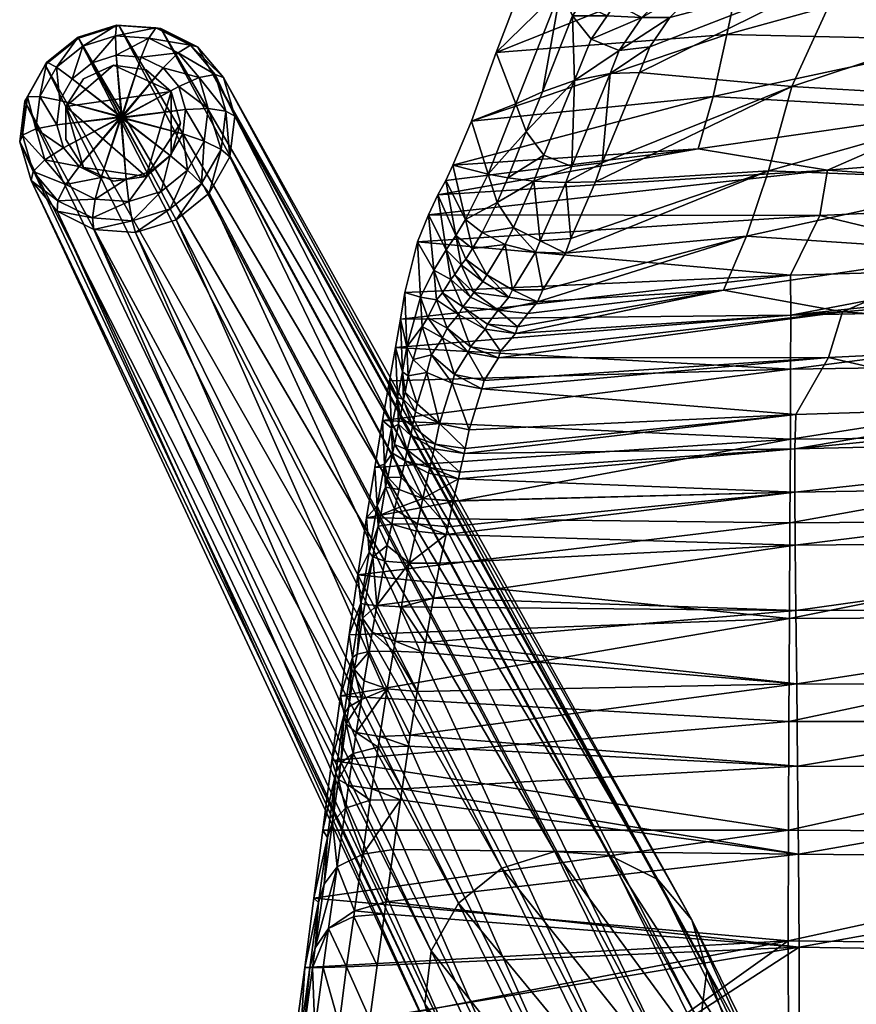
# Model space of a CAD drawing. Header units: millimetres. Extents: x -240 to 240, y -264 to 273.
# Tile 8 of 13: x -240 to -140, y 91 to 209. Entities that reach past the tile are written whole.
import ezdxf

# ---------------------------------------------------------------- set-up
doc = ezdxf.new("R2010")
doc.units = ezdxf.units.MM
for name, color, linetype, true_color in [('377PJ wooden leg', 7, 'Continuous', 0xe4d699), ('377VED_seat_fully_upholstered', 7, 'Continuous', 0x8a086e), ('felf glide', 7, 'Continuous', 0x000000)]:
    doc.layers.add(name, color=color, linetype=linetype, true_color=true_color)

msp = doc.modelspace()

# ---------------------------------------------------------------- meshes
at = {"layer": '377PJ wooden leg'}
mesh = msp.add_polyface(dxfattribs=at)
corners = [(-225.71, 204.28, 4.52), (-228.7, 204.5, 5.05), (-228.08, 196.89, 2.67), (-224.81, 206.53, 5.75), (-228.81, 206.81, 6.46), (-228.11, 197.26, 2.79), (-228.04, 197.26, 2.78), (-230.5, 189.9, 0.82), (-227.97, 197.22, 2.76), (-233.13, 191.21, 1.64), (-227.93, 197.17, 2.73), (-234.99, 193.42, 2.61), (-235.8, 196.18, 3.59), (-227.9, 197.1, 2.71), (-238.3, 195.69, 4.51), (-235.44, 199.09, 4.43), (-227.91, 197.02, 2.69), (-237.82, 199.57, 5.63), (-239.33, 199.54, 7.7), (-239.9, 194.96, 6.38), (-239.64, 199.01, 10.19), (-240.24, 194.16, 8.79), (-233.97, 201.69, 5), (-227.95, 196.96, 2.67), (-235.85, 203.05, 6.4), (-237, 203.65, 8.61), (-237.18, 203.35, 11.15), (-231.6, 203.59, 5.22), (-228.01, 196.91, 2.67), (-232.68, 205.59, 6.69), (-233.27, 206.65, 8.95), (-233.22, 206.53, 11.51), (-228.69, 208.09, 8.68), (-228.38, 208.05, 11.23)]
mesh.append_faces([[corners[k] for k in face] for face in [(0, 1, 2), (3, 4, 1), (5, 6, 7), (6, 8, 9), (8, 10, 11), (12, 11, 10), (10, 13, 12), (11, 12, 14), (15, 12, 13), (13, 16, 15), (17, 14, 12), (12, 15, 17), (18, 19, 14), (14, 17, 18), (20, 21, 19), (19, 18, 20), (22, 15, 16), (16, 23, 22), (24, 17, 15), (15, 22, 24), (25, 18, 17), (17, 24, 25), (26, 20, 18), (18, 25, 26), (27, 22, 23), (23, 28, 27), (29, 24, 22), (22, 27, 29), (30, 25, 24), (24, 29, 30), (31, 26, 25), (25, 30, 31), (1, 27, 28), (28, 2, 1), (4, 29, 27), (27, 1, 4), (32, 30, 29), (29, 4, 32), (33, 31, 30), (30, 32, 33)]], dxfattribs={"vtx2": -1})
mesh = msp.add_polyface(dxfattribs=at)
corners = [(-169.75, 108.87, 334.15), (-176.3, 109.35, 335.31), (-228.38, 208.05, 11.23), (-223.39, 207.69, 10.34), (-164, 106, 332.36), (-219.01, 205.5, 8.98), (-159.93, 101.18, 330.24), (-215.9, 201.82, 7.36), (-158.15, 95.12, 328.09), (-214.54, 197.2, 5.72), (-158.94, 88.76, 326.25), (-215.14, 192.35, 4.32), (-162.17, 83.07, 325), (-217.61, 188.01, 3.36), (-167.35, 78.91, 324.52), (-221.56, 184.83, 3), (-226.82, 184.71, 1.17), (-222.25, 186.15, 0.9), (-223.34, 188.22, -0.13), (-226.4, 183.31, 3.28), (-173.7, 76.91, 324.9), (-231.54, 185.05, 2.01), (-227.22, 187, 0.1), (-231.4, 183.67, 4.17), (-180.25, 77.38, 326.06), (-235.78, 185.86, 5.53), (-235.68, 187.11, 3.3), (-185.99, 80.25, 327.84), (-190.07, 85.08, 329.97), (-238.89, 189.54, 7.15), (-191.84, 91.14, 332.12), (-240.24, 194.16, 8.79), (-191.06, 97.49, 333.96), (-239.64, 199.01, 10.19), (-187.83, 103.19, 335.21), (-237.18, 203.35, 11.15), (-182.64, 107.35, 335.69), (-233.22, 206.53, 11.51)]
mesh.append_faces([[corners[k] for k in face] for face in [(0, 1, 2), (2, 3, 0), (4, 0, 3), (3, 5, 4), (6, 4, 5), (5, 7, 6), (8, 6, 7), (7, 9, 8), (10, 8, 9), (9, 11, 10), (12, 10, 11), (11, 13, 12), (14, 12, 13), (13, 15, 14), (16, 17, 18), (19, 15, 17), (17, 16, 19), (20, 14, 15), (15, 19, 20), (21, 16, 22), (23, 19, 16), (16, 21, 23), (24, 20, 19), (19, 23, 24), (25, 23, 21), (21, 26, 25), (27, 24, 23), (23, 25, 27), (28, 27, 25), (25, 29, 28), (30, 28, 29), (29, 31, 30), (32, 30, 31), (31, 33, 32), (34, 32, 33), (33, 35, 34), (36, 34, 35), (35, 37, 36), (1, 36, 37), (37, 2, 1)]], dxfattribs={"vtx2": -1})
mesh = msp.add_polyface(dxfattribs=at)
corners = [(-228.08, 196.89, 2.67), (-228.16, 196.89, 2.68), (-225.71, 204.28, 4.52), (-228.7, 204.5, 5.05), (-224.81, 206.53, 5.75), (-223.97, 207.75, 7.84), (-228.69, 208.09, 8.68), (-228.81, 206.81, 6.46), (-223.39, 207.69, 10.34), (-228.38, 208.05, 11.23), (-223.09, 202.97, 3.7), (-228.23, 196.93, 2.7), (-221.3, 204.77, 4.66), (-219.83, 205.68, 6.56), (-219.01, 205.5, 8.98), (-221.23, 200.77, 2.73), (-228.27, 196.98, 2.73), (-218.81, 201.82, 3.36), (-216.89, 202.2, 5.02), (-215.9, 201.82, 7.36), (-220.42, 198, 1.75), (-228.29, 197.05, 2.75), (-217.72, 198.12, 2.05), (-215.61, 197.83, 3.48), (-214.54, 197.2, 5.72), (-220.77, 195.1, 0.91), (-228.28, 197.13, 2.78), (-218.2, 194.24, 0.93), (-216.18, 193.25, 2.15), (-215.14, 192.35, 4.32), (-222.25, 192.5, 0.34), (-228.25, 197.19, 2.79), (-228.19, 197.24, 2.8), (-224.62, 190.6, 0.12)]
mesh.append_faces([[corners[k] for k in face] for face in [(0, 1, 2), (3, 2, 4), (5, 6, 7), (7, 4, 5), (8, 9, 6), (6, 5, 8), (10, 2, 1), (1, 11, 10), (12, 4, 2), (2, 10, 12), (13, 5, 4), (4, 12, 13), (14, 8, 5), (5, 13, 14), (15, 10, 11), (11, 16, 15), (17, 12, 10), (10, 15, 17), (18, 13, 12), (12, 17, 18), (19, 14, 13), (13, 18, 19), (20, 15, 16), (16, 21, 20), (22, 17, 15), (15, 20, 22), (23, 18, 17), (17, 22, 23), (24, 19, 18), (18, 23, 24), (25, 20, 21), (21, 26, 25), (27, 22, 20), (20, 25, 27), (28, 23, 22), (22, 27, 28), (29, 24, 23), (30, 25, 26), (26, 31, 30), (31, 32, 33)]], dxfattribs={"vtx2": -1})
mesh = msp.add_polyface(dxfattribs=at)
corners = [(-215.61, 197.83, 3.48), (-216.18, 193.25, 2.15), (-215.14, 192.35, 4.32), (-220.18, 190.76, 0.16), (-218.2, 194.24, 0.93), (-220.77, 195.1, 0.91), (-222.25, 192.5, 0.34), (-218.51, 189.15, 1.25), (-217.61, 188.01, 3.36), (-224.62, 190.6, 0.12), (-228.25, 197.19, 2.79), (-223.34, 188.22, -0.13), (-222.25, 186.15, 0.9), (-221.56, 184.83, 3), (-227.52, 189.69, 0.29), (-228.19, 197.24, 2.8), (-228.11, 197.26, 2.79), (-227.22, 187, 0.1), (-226.82, 184.71, 1.17), (-230.5, 189.9, 0.82), (-231.22, 187.29, 0.81), (-231.54, 185.05, 2.01), (-233.13, 191.21, 1.64), (-228.04, 197.26, 2.78), (-234.73, 189.04, 1.9), (-235.68, 187.11, 3.3), (-234.99, 193.42, 2.61), (-227.97, 197.22, 2.76), (-237.22, 191.99, 3.2), (-238.62, 190.6, 4.83), (-238.89, 189.54, 7.15), (-235.78, 185.86, 5.53), (-238.3, 195.69, 4.51), (-239.9, 194.96, 6.38), (-240.24, 194.16, 8.79)]
mesh.append_faces([[corners[k] for k in face] for face in [(0, 1, 2), (3, 4, 5), (5, 6, 3), (7, 1, 4), (4, 3, 7), (8, 2, 1), (1, 7, 8), (9, 6, 10), (11, 3, 6), (6, 9, 11), (12, 7, 3), (3, 11, 12), (13, 8, 7), (7, 12, 13), (14, 9, 15), (15, 16, 14), (17, 11, 9), (9, 14, 17), (11, 17, 18), (19, 14, 16), (20, 17, 14), (14, 19, 20), (17, 20, 21), (22, 19, 23), (24, 20, 19), (19, 22, 24), (25, 21, 20), (20, 24, 25), (26, 22, 27), (28, 24, 22), (22, 26, 28), (29, 25, 24), (24, 28, 29), (30, 31, 25), (25, 29, 30), (32, 28, 26), (33, 29, 28), (28, 32, 33), (34, 30, 29), (29, 33, 34)]], dxfattribs={"vtx2": -1})
mesh = msp.add_polyface(dxfattribs=at)
corners = [(-157.18, 83.29, 413.85), (-163.75, 83.76, 415.02), (-176.3, 109.35, 335.31), (-169.75, 108.87, 334.15), (-161.55, 65.7, 415.59), (-161.55, 65.7, 415.59), (-162.37, 75.43, 418.34), (-167.35, 78.91, 324.52), (-173.7, 76.91, 324.9), (-161.15, 51.22, 404.57), (-180.25, 77.38, 326.06), (-167.71, 51.69, 405.74), (-185.99, 80.25, 327.84), (-173.48, 54.57, 407.53), (-190.07, 85.08, 329.97), (-177.57, 59.41, 409.66), (-179.35, 65.49, 411.81), (-191.84, 91.14, 332.12), (-178.56, 71.87, 413.66), (-191.06, 97.49, 333.96), (-177.26, 70.65, 416.72), (-175.32, 77.58, 414.92), (-187.83, 103.19, 335.21), (-174.18, 76.08, 417.92), (-172.12, 74.15, 418.91), (-174.75, 69.51, 417.89), (-169.21, 71.77, 418.28), (-171.13, 68.4, 417.53), (-161.55, 65.7, 415.59), (-170.12, 81.76, 415.4), (-182.64, 107.35, 335.69), (-169.24, 80.05, 418.37), (-167.9, 77.54, 419.3), (-166.14, 74.24, 418.56), (-161.55, 65.7, 415.59), (-163.18, 81.96, 418.01), (-162.73, 79.16, 418.99)]
mesh.append_faces([[corners[k] for k in face] for face in [(0, 1, 2), (2, 3, 0), (4, 5, 6), (7, 8, 9), (8, 10, 11), (10, 12, 13), (12, 14, 15), (16, 15, 14), (14, 17, 16), (18, 16, 17), (17, 19, 18), (16, 18, 20), (21, 18, 19), (19, 22, 21), (23, 20, 18), (18, 21, 23), (24, 25, 20), (20, 23, 24), (26, 27, 25), (25, 24, 26), (27, 26, 28), (29, 21, 22), (22, 30, 29), (31, 23, 21), (21, 29, 31), (32, 24, 23), (23, 31, 32), (33, 26, 24), (24, 32, 33), (26, 33, 34), (1, 29, 30), (30, 2, 1), (35, 31, 29), (29, 1, 35), (36, 32, 31), (31, 35, 36), (6, 33, 32), (32, 36, 6), (5, 34, 33), (33, 6, 5)]], dxfattribs={"vtx2": -1})
mesh = msp.add_polyface(dxfattribs=at)
corners = [(-156.94, 81.51, 416.9), (-163.18, 81.96, 418.01), (-163.75, 83.76, 415.02), (-157.18, 83.29, 413.85), (-157.4, 78.78, 418.04), (-162.73, 79.16, 418.99), (-158.48, 75.15, 417.64), (-162.37, 75.43, 418.34), (-161.55, 65.7, 415.59), (-151.42, 80.41, 412.06), (-169.75, 108.87, 334.15), (-164, 106, 332.36), (-151.45, 78.77, 415.2), (-152.72, 76.44, 416.59), (-155.07, 73.45, 416.59), (-161.55, 65.7, 415.59), (-147.33, 75.56, 409.93), (-159.93, 101.18, 330.24), (-147.57, 74.16, 413.17), (-149.41, 72.51, 414.86), (-152.66, 70.58, 415.33), (-161.55, 65.7, 415.59), (-145.55, 69.49, 407.78), (-158.15, 95.12, 328.09), (-145.87, 68.39, 411.13), (-147.96, 67.58, 413.11), (-151.6, 66.99, 414.05), (-146.34, 63.11, 405.93), (-158.94, 88.76, 326.25), (-149.58, 57.4, 404.67), (-162.17, 83.07, 325), (-167.35, 78.91, 324.52), (-154.78, 53.22, 404.2)]
mesh.append_faces([[corners[k] for k in face] for face in [(0, 1, 2), (2, 3, 0), (4, 5, 1), (1, 0, 4), (6, 7, 5), (5, 4, 6), (7, 6, 8), (9, 3, 10), (10, 11, 9), (12, 0, 3), (3, 9, 12), (13, 4, 0), (0, 12, 13), (14, 6, 4), (4, 13, 14), (15, 8, 6), (6, 14, 15), (16, 9, 11), (11, 17, 16), (18, 12, 9), (9, 16, 18), (19, 13, 12), (12, 18, 19), (20, 14, 13), (13, 19, 20), (21, 15, 14), (14, 20, 21), (22, 16, 17), (17, 23, 22), (24, 18, 16), (16, 22, 24), (25, 19, 18), (18, 24, 25), (26, 20, 19), (19, 25, 26), (27, 22, 23), (23, 28, 27), (29, 27, 28), (28, 30, 29), (30, 31, 32)]], dxfattribs={"vtx2": -1})
at = {"layer": '377VED_seat_fully_upholstered', "color": 224, "true_color": 0x8a086e}
mesh = msp.add_polyface(dxfattribs=at)
corners = [(-163.86, 215.85, 756.81), (-165.97, 218.78, 756.47), (-171.3, 213.47, 747.43), (-169.11, 210.62, 747.91), (-160.93, 213.95, 755.79), (-165.91, 208.99, 747.35), (-162.55, 209, 745.91), (-168.6, 205.04, 737.82), (-164.96, 205.48, 737.4), (-170.05, 209.22, 744.5), (-171.98, 206.4, 737.68), (-173.18, 210.67, 740.61), (-173.94, 201.46, 720.64), (-174.2, 209.19, 737.02), (-177.78, 200.12, 705.51), (-169.69, 202.31, 728.82), (-166.18, 202.44, 727.84), (-179.73, 195.4, 689.24), (-174.29, 191.18, 690.46), (-170.64, 191.65, 690.68), (-175.57, 212.39, 736.18), (-180.98, 198.69, 688.56), (-172.73, 216.61, 746.48), (-170.16, 227.72, 753.6), (-175.39, 222.5, 744.71), (-178.13, 218.37, 734.6), (-162.85, 233.42, 760.41), (-183.31, 204.84, 687.26), (-186.24, 196.61, 645.88), (-153.66, 216.63, 687.08), (-155.74, 206.96, 645.73), (-157.38, 199.55, 604.2), (-148.08, 229.9, 728.2)]
mesh.append_faces([[corners[k] for k in face] for face in [(3, 9, 5), (5, 10, 7), (5, 9, 10), (7, 10, 12), (7, 12, 15), (7, 15, 8), (8, 15, 16), (20, 13, 11), (25, 27, 20), (20, 27, 21), (27, 28, 21), (29, 30, 27), (30, 31, 28), (24, 32, 25), (25, 29, 27), (27, 30, 28), (23, 32, 24)]], dxfattribs={"color": 224})
mesh.append_faces([[corners[k] for k in face] for face in [(1, 22, 2)]], dxfattribs={"vtx0": -1, "color": 224})
mesh.append_faces([[corners[k] for k in face] for face in [(1, 24, 22)]], dxfattribs={"vtx0": -1, "vtx2": -1, "color": 224})
mesh.append_faces([[corners[k] for k in face] for face in [(0, 1, 2), (2, 3, 0), (4, 0, 3), (3, 5, 4), (6, 5, 7), (7, 8, 6), (3, 2, 11), (11, 9, 3), (12, 10, 13), (13, 14, 12), (12, 14, 17), (18, 15, 12), (19, 16, 15), (14, 13, 20), (20, 21, 14), (2, 22, 20), (20, 11, 2), (9, 11, 13), (13, 10, 9), (1, 23, 24), (22, 24, 25), (25, 20, 22), (26, 23, 1)]], dxfattribs={"vtx2": -1, "color": 224})
mesh = msp.add_polyface(dxfattribs=at)
corners = [(-157.97, 213.58, 753.68), (-160.93, 213.95, 755.79), (-165.91, 208.99, 747.35), (-162.55, 209, 745.91), (-151.76, 218.44, 759.49), (-141.7, 214.52, 732.88), (-164.96, 205.48, 737.4), (-120.84, 199.15, 649.82), (-150.76, 190.7, 648.87), (-122.78, 189.62, 607.79), (-118.89, 210.36, 691.78), (-147.97, 200.77, 690.97), (-166.18, 202.44, 727.84), (-92.09, 194.87, 608.58), (-94.21, 184.61, 566.65), (-90.75, 205.74, 650.55), (-153.4, 182.87, 606.76), (-125.27, 181, 565.83), (-170.64, 191.65, 690.68), (-111.14, 225.24, 733.5), (-89.46, 217.87, 692.4), (-171.43, 189.36, 681.37), (-175.04, 180.85, 639.22), (-96.4, 187.52, 504.79), (-88.96, 179.7, 474.46), (-118.56, 179.07, 474.7), (-95.72, 194.58, 533.84), (-143.72, 190.78, 533.8), (-144.64, 185.33, 504.77), (-148.16, 178.21, 474.84), (-192.72, 182.19, 504.46), (-153.66, 216.63, 687.08), (-124.83, 215.53, 645.95), (-155.74, 206.96, 645.73), (-157.38, 199.55, 604.2), (-127.51, 197.85, 562.64), (-159.18, 193.32, 562.6), (-94.47, 211.51, 604.51), (-125.95, 206.28, 604.37), (-93.75, 222.2, 646.13), (-95.87, 201.36, 562.65), (-191.41, 185.42, 533.53)]
mesh.append_faces([[corners[k] for k in face] for face in [(4, 0, 5), (0, 3, 5), (3, 6, 5), (7, 8, 9), (10, 11, 7), (13, 9, 14), (10, 7, 15), (15, 7, 13), (9, 16, 17), (11, 8, 7), (8, 16, 9), (12, 18, 11), (19, 5, 10), (20, 10, 15), (9, 17, 14), (7, 9, 13), (5, 11, 10), (23, 24, 25), (26, 23, 27), (28, 29, 30), (23, 25, 28), (31, 32, 33), (34, 35, 36), (32, 37, 38), (32, 38, 33), (38, 35, 34), (39, 37, 32), (38, 40, 35), (27, 28, 41), (33, 38, 34), (35, 27, 36), (37, 40, 38), (35, 26, 27), (27, 23, 28), (40, 26, 35)]], dxfattribs={"color": 224})
mesh.append_faces([[corners[k] for k in face] for face in [(0, 1, 2), (2, 3, 0), (5, 6, 12), (12, 11, 5), (21, 8, 11), (22, 16, 8), (1, 0, 4)]], dxfattribs={"vtx2": -1, "color": 224})
mesh = msp.add_polyface(dxfattribs=at)
corners = [(-177.62, 192.55, 689.93), (-179.73, 195.4, 689.24), (-181.9, 189.84, 661.64), (-178.81, 189.46, 674.88), (-174.29, 191.18, 690.46), (-174.98, 189.28, 682.1), (-170.64, 191.65, 690.68), (-171.43, 189.36, 681.37), (-181.25, 183.9, 647.85), (-183.19, 186.9, 647.34), (-184.99, 183.33, 619.62), (-173.94, 201.46, 720.64), (-169.69, 202.31, 728.82), (-174.4, 182.59, 648.45), (-150.76, 190.7, 648.87), (-184.25, 190.28, 646.84), (-186.97, 184.88, 604.94), (-186.15, 181.42, 605.32), (-188.15, 182.94, 584.34), (-180.98, 198.69, 688.56), (-147.97, 200.77, 690.97), (-175.04, 180.85, 639.22), (-177.78, 200.12, 705.51), (-178.04, 182.32, 648.26), (-188.5, 191.37, 604.22), (-189.33, 189.51, 583.84), (-190.3, 187.83, 562.21), (-191.41, 185.42, 533.53), (-189.29, 181.23, 562.94), (-186.24, 196.61, 645.88), (-144.64, 185.33, 504.77), (-192.72, 182.19, 504.46), (-159.18, 193.32, 562.6), (-157.38, 199.55, 604.2), (-143.72, 190.78, 533.8)]
mesh.append_faces([[corners[k] for k in face] for face in [(4, 0, 3), (4, 3, 5), (6, 4, 5), (6, 5, 7), (7, 13, 14), (15, 9, 2), (16, 17, 10), (22, 19, 1), (24, 25, 16), (25, 18, 16), (26, 27, 28), (29, 24, 15), (24, 16, 15), (26, 28, 18), (25, 26, 18), (19, 29, 15), (27, 30, 31), (25, 32, 26), (29, 33, 24), (33, 32, 24), (24, 32, 25), (32, 34, 26), (26, 34, 27)]], dxfattribs={"color": 224})
mesh.append_faces([[corners[k] for k in face] for face in [(0, 1, 2), (2, 3, 0), (8, 9, 10), (1, 0, 11), (11, 0, 4), (12, 4, 6), (9, 15, 16), (16, 10, 9), (17, 16, 18), (1, 19, 15), (15, 2, 1), (20, 6, 7), (14, 13, 21), (13, 7, 5), (5, 23, 13), (23, 5, 3), (3, 8, 23), (3, 2, 9), (9, 8, 3)]], dxfattribs={"vtx2": -1, "color": 224})
mesh = msp.add_polyface(dxfattribs=at)
corners = [(-191.02, 168.69, 506.88), (-192.15, 172.08, 506.26), (-193.23, 168.14, 486.42), (-189.16, 171.89, 535.23), (-190.43, 175.25, 534.78), (-191.48, 173.14, 515.76), (-189.72, 170.73, 525.16), (-186.64, 168.97, 530.97), (-186.36, 169.65, 535.61), (-184.43, 178.27, 605.72), (-186.15, 181.42, 605.32), (-186.93, 180.13, 591.7), (-185.99, 176.14, 584.61), (-187.51, 179.43, 584.61), (-188.27, 178.3, 570.45), (-186.37, 175.57, 577.53), (-187.29, 174.43, 563.72), (-188.74, 177.71, 563.32), (-189.73, 176.09, 544.42), (-187.81, 173.52, 553.72), (-184.61, 171.75, 559.45), (-184.91, 177.44, 597.68), (-192.35, 175.59, 505.63), (-193.98, 169.65, 475.66), (-188.15, 182.94, 584.34), (-189.29, 181.23, 562.94), (-190.77, 178.8, 534.35), (-194.51, 166.68, 466.98), (-194.74, 172.95, 464.61), (-195.33, 169.57, 456.97), (-194.24, 176.14, 473.93), (-191.41, 185.42, 533.53), (-192.72, 182.19, 504.46)]
mesh.append_faces([[corners[k] for k in face] for face in [(3, 6, 7), (8, 3, 7), (16, 19, 20), (22, 1, 5), (25, 17, 14), (26, 4, 18), (24, 13, 11), (31, 32, 26), (32, 22, 26), (31, 26, 25), (32, 30, 22), (30, 23, 22)]], dxfattribs={"color": 224})
mesh.append_faces([[corners[k] for k in face] for face in [(0, 1, 2), (3, 4, 5), (5, 6, 3), (9, 10, 11), (12, 13, 14), (14, 15, 12), (16, 17, 18), (18, 19, 16), (21, 11, 13), (13, 12, 21), (19, 18, 4), (4, 3, 19), (8, 20, 19), (19, 3, 8), (1, 22, 23), (23, 2, 1), (24, 11, 10), (17, 25, 26), (26, 18, 17), (4, 26, 22), (22, 5, 4), (13, 24, 25), (25, 14, 13), (6, 5, 1), (1, 0, 6), (15, 14, 17), (17, 16, 15), (27, 28, 29), (23, 30, 28), (28, 27, 23)]], dxfattribs={"vtx2": -1, "color": 224})
mesh = msp.add_polyface(dxfattribs=at)
corners = [(-147.64, 152.29, 458.27), (-147.59, 145.96, 450.09), (-88.65, 153.25, 457.22), (-141.92, 173.82, 536.79), (-143.62, 168.39, 508.12), (-95.77, 170.74, 508.9), (-88.51, 129.33, 434.95), (-88.58, 138.41, 440.82), (-147.4, 129.38, 437.72), (-88.63, 146.43, 448.25), (-147.52, 138.16, 443.11), (-94.21, 184.61, 566.65), (-125.27, 181, 565.83), (-94.63, 177.79, 537.84), (-88.6, 163.25, 479.82), (-147.63, 157.46, 468.11), (-88.65, 158.8, 467.65), (-118.05, 162.48, 479.59), (-185.01, 164.63, 503.23), (-147.5, 161.58, 479.58), (-153.4, 182.87, 606.76), (-156.13, 176.41, 564.8), (-191.75, 134.32, 443.33), (-187.14, 156.89, 470.33), (-189.29, 147.23, 453.84), (-187.83, 153.89, 463.83), (-190.8, 139.64, 446.97), (-181, 171.26, 560.09), (-178.37, 175.03, 597.1), (-183.05, 168.33, 531.63), (-89.05, 137.46, 419.62), (-148.33, 124.9, 417.28), (-148.28, 137.18, 422.23), (-148.13, 166.97, 449.09), (-88.96, 167.84, 447.87), (-148.16, 158.6, 438.19), (-144.64, 185.33, 504.77), (-118.56, 179.07, 474.7), (-148.16, 178.21, 474.84), (-89.02, 149.02, 427.09), (-148.21, 148.61, 429.27), (-148.11, 173.42, 461.43), (-88.95, 174.66, 460.73), (-88.96, 179.7, 474.46), (-88.99, 159.25, 436.56)]
mesh.append_faces([[corners[k] for k in face] for face in [(0, 1, 2), (3, 4, 5), (6, 7, 8), (7, 9, 10), (11, 12, 13), (14, 15, 16), (15, 0, 16), (14, 17, 15), (7, 10, 8), (9, 1, 10), (16, 0, 2), (20, 21, 12), (12, 3, 13), (2, 1, 9), (12, 21, 3), (4, 19, 17), (5, 4, 17), (5, 17, 14), (13, 3, 5), (17, 19, 15), (30, 31, 32), (33, 34, 35), (36, 37, 38), (39, 32, 40), (41, 42, 33), (43, 42, 41), (34, 44, 35), (39, 30, 32), (37, 43, 41), (44, 39, 40), (38, 37, 41), (42, 34, 33), (44, 40, 35)]], dxfattribs={"color": 224})
mesh.append_faces([[corners[k] for k in face] for face in [(18, 19, 4), (8, 10, 22), (23, 15, 19), (24, 1, 0), (25, 0, 15), (10, 1, 26), (27, 3, 21), (28, 21, 20), (29, 4, 3)]], dxfattribs={"vtx2": -1, "color": 224})
mesh = msp.add_polyface(dxfattribs=at)
corners = [(-178.37, 175.03, 597.1), (-179.52, 173.63, 583.12), (-156.13, 176.41, 564.8), (-180.76, 172.05, 564.24), (-185.99, 176.14, 584.61), (-186.37, 175.57, 577.53), (-183.06, 174.02, 584.06), (-187.29, 174.43, 563.72), (-184.36, 172.36, 564.06), (-184.99, 183.33, 619.62), (-182.24, 181.88, 632.76), (-181.25, 183.9, 647.85), (-178.6, 180.97, 639.93), (-178.04, 182.32, 648.26), (-175.04, 180.85, 639.22), (-174.4, 182.59, 648.45), (-186.93, 180.13, 591.7), (-184.91, 177.44, 597.68), (-184.43, 178.27, 605.72), (-181.78, 175.57, 599.66), (-181.35, 176.45, 606.05), (-177.72, 176.45, 606.23), (-184.61, 171.75, 559.45), (-181, 171.26, 560.09), (-182.78, 169.13, 535.81), (-186.36, 169.65, 535.61), (-186.15, 181.42, 605.32), (-153.4, 182.87, 606.76), (-141.92, 173.82, 536.79), (-183.05, 168.33, 531.63), (-194.74, 172.95, 464.61), (-148.11, 173.42, 461.43), (-195.33, 169.57, 456.97), (-148.16, 178.21, 474.84), (-194.24, 176.14, 473.93), (-192.72, 182.19, 504.46), (-148.13, 166.97, 449.09)]
mesh.append_faces([[corners[k] for k in face] for face in [(0, 1, 2), (1, 3, 2), (4, 5, 6), (6, 7, 8), (6, 5, 7), (6, 3, 1), (6, 8, 3), (11, 10, 12), (13, 11, 12), (13, 12, 14), (15, 13, 14), (18, 17, 19), (20, 18, 19), (20, 19, 0), (21, 20, 0), (8, 7, 22), (8, 22, 23), (3, 8, 23), (14, 21, 27), (23, 24, 28), (30, 31, 32), (33, 30, 34), (33, 31, 30), (35, 33, 34), (31, 36, 32)]], dxfattribs={"color": 224})
mesh.append_faces([[corners[k] for k in face] for face in [(9, 10, 11), (16, 17, 18), (19, 17, 4), (4, 6, 19), (0, 19, 6), (6, 1, 0), (24, 23, 22), (22, 25, 24), (10, 9, 26), (26, 18, 10), (20, 12, 10), (10, 18, 20), (21, 14, 12), (12, 20, 21), (2, 3, 23), (27, 21, 0), (28, 24, 29)]], dxfattribs={"vtx2": -1, "color": 224})
mesh = msp.add_polyface(dxfattribs=at)
corners = [(-190.09, 160.49, 478.23), (-192.77, 162.85, 477.51), (-192.94, 161.87, 474.64), (-193.31, 160.16, 469.67), (-190.61, 158.04, 471.07), (-187.02, 157.52, 472.08), (-186.55, 159.74, 478.56), (-187.83, 153.89, 463.83), (-191.39, 154.54, 463.32), (-192.06, 151.54, 458.23), (-193.23, 168.14, 486.42), (-191.59, 166.58, 496.38), (-191.02, 168.69, 506.88), (-188.58, 165.3, 502.53), (-188.31, 166.34, 507.37), (-185.01, 164.63, 503.23), (-184.75, 165.64, 507.58), (-194.19, 156.04, 460.96), (-191.25, 155.25, 464.62), (-187.67, 154.67, 465.29), (-186.36, 169.65, 535.61), (-186.64, 168.97, 530.97), (-183.05, 168.33, 531.63), (-182.78, 169.13, 535.81), (-193.52, 159.06, 467.12), (-190.72, 157.45, 469.58), (-187.14, 156.89, 470.33), (-147.5, 161.58, 479.58), (-143.62, 168.39, 508.12), (-147.63, 157.46, 468.11), (-189.72, 170.73, 525.16), (-193.93, 157.36, 463.27), (-196.06, 165.58, 449.95), (-148.13, 166.97, 449.09), (-196.89, 160.84, 443.55), (-195.33, 169.57, 456.97), (-148.16, 158.6, 438.19), (-197.8, 155.24, 437.7), (-198.79, 149.23, 432.81)]
mesh.append_faces([[corners[k] for k in face] for face in [(0, 1, 2), (0, 3, 4), (0, 2, 3), (7, 8, 9), (20, 21, 22), (23, 20, 22), (15, 6, 27), (22, 16, 28), (26, 19, 29), (27, 6, 5), (32, 33, 34), (35, 33, 32), (33, 36, 34), (34, 36, 37), (36, 38, 37)]], dxfattribs={"color": 224})
mesh.append_faces([[corners[k] for k in face] for face in [(5, 6, 0), (0, 4, 5), (10, 11, 12), (13, 14, 12), (12, 11, 13), (15, 16, 14), (14, 13, 15), (17, 8, 18), (7, 19, 18), (18, 8, 7), (24, 25, 4), (26, 5, 4), (4, 25, 26), (28, 16, 15), (27, 5, 26), (29, 19, 7), (16, 22, 21), (21, 14, 16), (14, 21, 30), (30, 12, 14), (6, 15, 13), (13, 0, 6), (0, 13, 11), (11, 1, 0), (19, 26, 25), (25, 18, 19), (31, 18, 25)]], dxfattribs={"vtx2": -1, "color": 224})
mesh = msp.add_polyface(dxfattribs=at)
corners = [(-194.19, 156.04, 460.96), (-194.65, 154.02, 457.42), (-192.06, 151.54, 458.23), (-191.39, 154.54, 463.32), (-193.93, 157.36, 463.27), (-194.99, 160.42, 461.62), (-195.47, 157.99, 457.38), (-191.25, 155.25, 464.62), (-195.71, 156.94, 455.54), (-196.25, 154.09, 451.69), (-194.92, 152.6, 455.49), (-192.77, 162.85, 477.51), (-193.84, 166.19, 476.58), (-194.19, 164.23, 470.84), (-192.94, 161.87, 474.64), (-193.31, 160.16, 469.67), (-194.38, 163.34, 468.25), (-194.78, 161.3, 463.62), (-193.52, 159.06, 467.12), (-190.61, 158.04, 471.07), (-196.52, 152.87, 450.04), (-193.98, 169.65, 475.66), (-194.51, 166.68, 466.98), (-195.83, 159.95, 453.59), (-196.65, 155.64, 447.79), (-195.11, 163.6, 460), (-193.23, 168.14, 486.42), (-191.59, 166.58, 496.38), (-190.72, 157.45, 469.58), (-195.33, 169.57, 456.97), (-196.89, 160.84, 443.55), (-197.8, 155.24, 437.7), (-197.54, 150.67, 442.62), (-196.06, 165.58, 449.95)]
mesh.append_faces([[corners[k] for k in face] for face in [(0, 1, 2), (0, 2, 3), (23, 8, 6), (22, 16, 13), (21, 12, 26), (25, 5, 17), (24, 20, 9)]], dxfattribs={"color": 224})
mesh.append_faces([[corners[k] for k in face] for face in [(4, 5, 6), (6, 0, 4), (7, 4, 0), (1, 8, 9), (9, 10, 1), (11, 12, 13), (13, 14, 11), (15, 16, 17), (17, 18, 15), (19, 15, 18), (10, 9, 20), (12, 21, 22), (22, 13, 12), (8, 23, 24), (24, 9, 8), (16, 22, 25), (25, 17, 16), (5, 25, 23), (23, 6, 5), (0, 6, 8), (8, 1, 0), (14, 13, 16), (16, 15, 14), (27, 26, 12), (12, 11, 27), (28, 18, 4), (18, 17, 5), (5, 4, 18), (29, 25, 22), (24, 30, 31), (31, 32, 24), (25, 29, 33), (33, 23, 25), (23, 33, 30), (30, 24, 23)]], dxfattribs={"vtx2": -1, "color": 224})
mesh = msp.add_polyface(dxfattribs=at)
corners = [(-193.7, 143.79, 449.27), (-197.56, 138.73, 442.35), (-194.55, 139.16, 445.54), (-194.65, 154.02, 457.42), (-194.92, 152.6, 455.49), (-192.06, 151.54, 458.23), (-187.83, 153.89, 463.83), (-188.43, 151.24, 459.19), (-188.43, 151.22, 459.17), (-196.32, 145.9, 447.8), (-196.63, 144.06, 446.32), (-195.76, 148.48, 450.46), (-192.89, 147.62, 453.1), (-189.29, 147.23, 453.84), (-190.03, 143.82, 450.34), (-190.8, 139.64, 446.97), (-194.64, 138.6, 445.14), (-191, 138.53, 445.99), (-192.72, 148.52, 454.15), (-195.44, 150.25, 452.33), (-189.1, 148.15, 455.03), (-191.96, 133.11, 442.61), (-191.75, 134.32, 443.33), (-195.38, 134.48, 442.54), (-195.57, 133.3, 441.9), (-192.76, 128.47, 440.36), (-196.35, 128.77, 439.71), (-147.52, 138.16, 443.11), (-147.4, 129.38, 437.72), (-147.59, 145.96, 450.09), (-147.64, 152.29, 458.27), (-148.21, 148.61, 429.27), (-148.28, 137.18, 422.23), (-199.84, 142.41, 428.47), (-148.16, 158.6, 438.19), (-198.79, 149.23, 432.81), (-201.93, 127.96, 422.28), (-200.89, 135.23, 424.94)]
mesh.append_faces([[corners[k] for k in face] for face in [(0, 1, 2), (3, 4, 5), (6, 5, 7), (7, 5, 8), (9, 10, 0), (11, 9, 0), (11, 0, 12), (13, 12, 0), (13, 0, 14), (15, 2, 16), (15, 16, 17), (27, 17, 22), (28, 21, 25), (13, 14, 29), (29, 14, 15), (6, 8, 30), (31, 32, 33), (34, 31, 35), (32, 36, 37), (31, 33, 35), (32, 37, 33)]], dxfattribs={"color": 224})
mesh.append_faces([[corners[k] for k in face] for face in [(18, 19, 11), (11, 12, 18), (13, 20, 18), (18, 12, 13), (21, 22, 23), (23, 24, 21), (5, 4, 19), (19, 18, 5), (20, 8, 5), (5, 18, 20), (25, 21, 24), (24, 26, 25), (15, 14, 0), (0, 2, 15), (22, 17, 16), (16, 23, 22), (22, 21, 28), (30, 20, 13), (15, 17, 27), (30, 7, 8), (8, 20, 30)]], dxfattribs={"vtx2": -1, "color": 224})
mesh = msp.add_polyface(dxfattribs=at)
corners = [(-198.03, 144.55, 442.27), (-198.49, 145.1, 438.1), (-199.48, 139.03, 434.25), (-198.99, 138.88, 438.37), (-197.56, 138.73, 442.35), (-199.28, 137.23, 437.33), (-196.63, 144.06, 446.32), (-193.7, 143.79, 449.27), (-194.55, 139.16, 445.54), (-194.64, 138.6, 445.14), (-196.32, 145.9, 447.8), (-197.4, 148.23, 445.24), (-195.44, 150.25, 452.33), (-196.52, 152.87, 450.04), (-197.11, 149.58, 446.63), (-195.76, 148.48, 450.46), (-198.49, 133.24, 439.2), (-198.13, 135.54, 440.35), (-199.94, 132.94, 435.24), (-195.57, 133.3, 441.9), (-195.38, 134.48, 442.54), (-194.92, 152.6, 455.49), (-200.26, 131.12, 434.36), (-199.09, 129.74, 437.51), (-196.35, 128.77, 439.71), (-200.92, 126.63, 432.73), (-200.48, 132.55, 431.08), (-197.54, 150.67, 442.62), (-196.65, 155.64, 447.79), (-200.89, 135.23, 424.94), (-201.93, 127.96, 422.28), (-197.8, 155.24, 437.7), (-198.79, 149.23, 432.81), (-199.84, 142.41, 428.47)]
mesh.append_faces([[corners[k] for k in face] for face in [(0, 3, 4), (2, 5, 3), (0, 4, 6), (6, 4, 7), (8, 4, 9), (27, 11, 14), (18, 26, 22)]], dxfattribs={"color": 224})
mesh.append_faces([[corners[k] for k in face] for face in [(0, 1, 2), (2, 3, 0), (10, 11, 0), (0, 6, 10), (12, 13, 14), (14, 15, 12), (16, 17, 5), (5, 18, 16), (19, 20, 17), (17, 16, 19), (13, 12, 21), (16, 18, 22), (22, 23, 16), (24, 19, 16), (16, 23, 24), (15, 14, 11), (11, 10, 15), (4, 3, 5), (5, 17, 4), (20, 9, 4), (4, 17, 20), (25, 22, 26), (11, 27, 1), (1, 0, 11), (18, 5, 2), (2, 26, 18), (13, 28, 27), (27, 14, 13), (26, 29, 30), (27, 31, 32), (32, 1, 27), (2, 33, 29), (29, 26, 2), (1, 32, 33), (33, 2, 1)]], dxfattribs={"vtx2": -1, "color": 224})
mesh = msp.add_polyface(dxfattribs=at)
corners = [(-193.58, 123.25, 438.47), (-192.76, 128.47, 440.36), (-196.35, 128.77, 439.71), (-197.23, 123.08, 437.64), (-164.41, 86.71, 431.57), (-198.4, 89.33, 434.92), (-199.35, 82.3, 435.42), (-151.27, 37.51, 434.11), (-147.09, 97.93, 430.16), (-194.74, 115.51, 436.36), (-194.54, 116.85, 436.66), (-198.16, 116.85, 435.96), (-193.78, 121.94, 437.95), (-197.42, 121.8, 437.22), (-88.45, 119.32, 430.64), (-147.31, 119.53, 433.74), (-147.19, 109.04, 431.29), (-147.12, 86.2, 430.15), (-88.51, 129.33, 434.95), (-147.4, 129.38, 437.72), (-196.46, 103.32, 434.92), (-196.66, 101.92, 434.79), (-197.55, 95.72, 434.7), (-195.58, 109.58, 435.42), (-88.39, 108.48, 427.88), (-88.32, 96.98, 426.55), (-148.33, 124.9, 417.28), (-148.39, 111.92, 414.24), (-202.96, 120.22, 420.28), (-148.4, 85.69, 412.9), (-152.82, 35.93, 416.96), (-165.97, 86.14, 414.35), (-89.11, 111.6, 410.84), (-148.43, 98.67, 412.91), (-205.11, 103.76, 418.27), (-204.04, 111.92, 418.93), (-201.93, 127.96, 422.28), (-89.14, 97.98, 409.29), (-148.28, 137.18, 422.23), (-207.29, 87.42, 418.39), (-206.19, 95.51, 418.12), (-89.09, 124.87, 414.22)]
mesh.append_faces([[corners[k] for k in face] for face in [(4, 5, 6), (7, 4, 6), (8, 5, 4), (14, 15, 16), (17, 4, 7), (15, 12, 10), (8, 4, 17), (18, 19, 15), (8, 22, 5), (16, 23, 20), (19, 1, 0), (8, 21, 22), (24, 16, 8), (16, 9, 23), (25, 8, 17), (26, 27, 28), (29, 30, 31), (32, 33, 27), (27, 34, 35), (26, 28, 36), (37, 29, 33), (38, 26, 36), (33, 39, 40), (29, 31, 33), (41, 27, 26), (27, 33, 34), (33, 31, 39), (33, 40, 34), (30, 39, 31), (27, 35, 28)]], dxfattribs={"color": 224})
mesh.append_faces([[corners[k] for k in face] for face in [(0, 1, 2), (2, 3, 0), (9, 10, 11), (12, 0, 3), (3, 13, 12), (10, 12, 13), (8, 16, 20), (20, 21, 8), (16, 15, 10), (10, 9, 16), (15, 19, 0), (0, 12, 15)]], dxfattribs={"vtx2": -1, "color": 224})
mesh = msp.add_polyface(dxfattribs=at)
corners = [(-29.5, 96.67, 424.76), (-88.32, 96.98, 426.55), (-88.34, 84.92, 426.5), (-29.55, 108.34, 426.18), (-29.58, 119.34, 429.11), (-88.39, 108.48, 427.88), (-123.42, 85.57, 428.46), (-90.76, 35.12, 429.95), (29.25, 129.16, 433.45), (-29.6, 129.46, 433.65), (-88.45, 119.32, 430.64), (-88.51, 129.33, 434.95), (-147.31, 119.53, 433.74), (29.23, 96.56, 424.74), (-29.64, 84.33, 424.67), (-82.42, 84.74, 426.24), (-0.31, 84.23, 424.44), (-147.19, 109.04, 431.29), (29.19, 108.06, 426.14), (-30.21, 33.88, 427.87), (-147.12, 86.2, 430.15), (-147.09, 97.93, 430.16), (-41.31, 84.42, 424.89), (29.22, 119.02, 429.02), (29.44, 97.59, 407.46), (-0.31, 83.84, 407.15), (-29.79, 83.91, 407.38), (-29.88, 97.52, 407.47), (-41.76, 83.97, 407.6), (-83.1, 84.49, 408.95), (-89.12, 84.52, 409.22), (-29.83, 137.5, 418.27), (-29.84, 124.79, 412.67), (-89.09, 124.87, 414.22), (-89.11, 111.6, 410.84), (-148.39, 111.92, 414.24), (-29.85, 111.35, 409.13), (-89.14, 97.98, 409.29), (-124.53, 85.17, 411.2), (-148.4, 85.69, 412.9), (29.47, 111.53, 409.16), (29.46, 124.99, 412.74), (-91.71, 33.69, 412.75), (-148.43, 98.67, 412.91), (-89.05, 137.46, 419.62), (-148.33, 124.9, 417.28)]
mesh.append_faces([[corners[k] for k in face] for face in [(0, 1, 2), (3, 4, 5), (2, 6, 7), (8, 9, 4), (3, 5, 1), (10, 11, 12), (13, 0, 14), (0, 3, 1), (0, 2, 15), (4, 9, 10), (13, 14, 16), (5, 10, 17), (19, 15, 2), (7, 6, 20), (4, 10, 5), (1, 20, 6), (9, 11, 10), (1, 5, 21), (0, 15, 22), (0, 22, 14), (23, 4, 3), (1, 6, 2), (24, 25, 26), (27, 28, 29), (27, 29, 30), (31, 32, 33), (33, 34, 35), (36, 27, 37), (30, 38, 37), (37, 38, 39), (32, 34, 33), (36, 37, 34), (32, 36, 34), (24, 26, 27), (42, 39, 38), (27, 30, 37), (26, 28, 27), (34, 37, 43), (44, 33, 45)]], dxfattribs={"color": 224})
mesh.append_faces([[corners[k] for k in face] for face in [(18, 3, 0), (40, 36, 32), (41, 32, 31), (24, 27, 36)]], dxfattribs={"vtx2": -1, "color": 224})
mesh = msp.add_polyface(dxfattribs=at)
corners = [(-203.88, 105.43, 428.68), (-202.86, 112.87, 429.46), (-203.48, 111.04, 425.56), (-202.3, 107.53, 432.27), (-201.32, 114.53, 433.18), (-199.26, 109.05, 434.73), (-198.35, 115.5, 435.71), (-194.74, 115.51, 436.36), (-195.58, 109.58, 435.42), (-196.35, 128.77, 439.71), (-199.09, 129.74, 437.51), (-199.42, 127.5, 436.7), (-200.04, 123.57, 435.27), (-197.23, 123.08, 437.64), (-200.95, 117.26, 433.63), (-202.17, 117.97, 430.28), (-198.16, 116.85, 435.96), (-200.39, 121.08, 434.6), (-201.23, 124.59, 431.99), (-201.88, 119.95, 430.78), (-197.42, 121.8, 437.22), (-200.26, 131.12, 434.36), (-200.92, 126.63, 432.73), (-194.54, 116.85, 436.66), (-196.46, 103.32, 434.92), (-202.45, 118.75, 426.8), (-200.48, 132.55, 431.08), (-201.48, 125.77, 428.6), (-201.93, 127.96, 422.28), (-204.04, 111.92, 418.93), (-205.11, 103.76, 418.27), (-202.96, 120.22, 420.28)]
mesh.append_faces([[corners[k] for k in face] for face in [(1, 0, 3), (4, 1, 3), (5, 4, 3), (6, 4, 5), (7, 6, 5), (7, 5, 8), (9, 10, 11), (9, 12, 13), (9, 11, 12), (22, 27, 18), (19, 25, 15)]], dxfattribs={"color": 224})
mesh.append_faces([[corners[k] for k in face] for face in [(0, 1, 2), (4, 14, 15), (15, 1, 4), (6, 16, 14), (14, 4, 6), (16, 6, 7), (17, 12, 18), (18, 19, 17), (20, 13, 12), (12, 17, 20), (11, 10, 21), (21, 22, 11), (17, 19, 15), (15, 14, 17), (16, 20, 17), (17, 14, 16), (20, 16, 23), (24, 8, 5), (1, 15, 25), (25, 2, 1), (26, 27, 22), (19, 18, 27), (27, 25, 19), (11, 22, 18), (18, 12, 11), (28, 27, 26), (2, 29, 30), (25, 31, 29), (29, 2, 25), (27, 28, 31), (31, 25, 27)]], dxfattribs={"vtx2": -1, "color": 224})
mesh = msp.add_polyface(dxfattribs=at)
corners = [(-204.92, 97.85, 428.4), (-203.88, 105.43, 428.68), (-204.53, 103.26, 424.93), (-205.58, 95.48, 424.8), (-203.48, 111.04, 425.56), (-202.3, 107.53, 432.27), (-203.34, 100.17, 431.68), (-205.27, 95.45, 428.37), (-204, 95.48, 431.77), (-203.34, 100.17, 431.68), (-205.26, 95.47, 428.37), (-200.31, 101.58, 434.17), (-201.18, 95.58, 434.09), (-200.22, 102.25, 434.19), (-196.66, 101.92, 434.79), (-196.46, 103.32, 434.92), (-207.24, 71.42, 433.68), (-204.98, 88.14, 432.02), (-206.28, 87.84, 428.62), (-210.56, 56.28, 431.83), (-202.09, 88.69, 434.32), (-203.14, 80.95, 435), (-198.4, 89.33, 434.92), (-199.35, 82.3, 435.42), (-199.26, 109.05, 434.73), (-197.55, 95.72, 434.7), (-206.64, 87.69, 425.05), (-204.93, 40.73, 439.64), (-205.11, 103.76, 418.27), (-206.19, 95.51, 418.12), (-213.1, 39.99, 429.91), (-207.29, 87.42, 418.39)]
mesh.append_faces([[corners[k] for k in face] for face in [(5, 1, 0), (5, 0, 6), (0, 3, 7), (6, 7, 8), (9, 10, 7), (6, 0, 7), (11, 6, 12), (12, 6, 8), (13, 6, 11), (20, 17, 16), (20, 16, 21), (22, 20, 21), (22, 21, 23)]], dxfattribs={"color": 224})
mesh.append_faces([[corners[k] for k in face] for face in [(18, 3, 26)]], dxfattribs={"vtx0": -1, "color": 224})
mesh.append_faces([[corners[k] for k in face] for face in [(18, 7, 3)]], dxfattribs={"vtx1": -1, "vtx2": -1, "color": 224})
mesh.append_faces([[corners[k] for k in face] for face in [(0, 1, 2), (2, 3, 0), (4, 2, 1), (14, 15, 13), (13, 11, 14), (16, 17, 18), (18, 19, 16), (13, 24, 5), (5, 6, 13), (24, 13, 15), (17, 8, 7), (7, 18, 17), (20, 12, 8), (8, 17, 20), (22, 25, 12), (12, 20, 22), (19, 18, 26), (7, 10, 3), (27, 23, 21), (25, 14, 11), (11, 12, 25), (2, 28, 29), (29, 3, 2), (28, 2, 4), (30, 26, 31), (26, 3, 29), (29, 31, 26)]], dxfattribs={"vtx2": -1, "color": 224})
at = {"layer": 'felf glide'}
mesh = msp.add_polyface(dxfattribs=at)
corners = [(-216.7, -243.06), (-217.81, -239.27), (-220.79, -236.69), (-224.69, -236.13), (-228.28, -237.77), (-230.42, -241.09), (-230.42, -245.03), (-228.28, -248.35), (-224.69, -249.99), (-220.79, -249.42), (-217.81, -246.84), (-216.7, -243.06, 7), (-217.81, -239.27, 7), (-220.79, -236.69, 7), (-224.69, -236.13, 7), (-228.28, -237.77, 7), (-230.42, -241.09, 7), (-230.42, -245.03, 7), (-228.28, -248.35, 7), (-224.69, -249.99, 7), (-220.79, -249.42, 7), (-217.81, -246.84, 7), (231.01, -243.06), (229.9, -239.27), (226.92, -236.69), (223.02, -236.13), (219.43, -237.77), (217.3, -241.09), (217.3, -245.03), (219.43, -248.35), (223.02, -249.99), (226.92, -249.42), (229.9, -246.84), (231.01, -243.06, 7), (229.9, -239.27, 7), (226.92, -236.69, 7), (223.02, -236.13, 7), (219.43, -237.77, 7), (217.3, -241.09, 7), (217.3, -245.03, 7), (219.43, -248.35, 7), (223.02, -249.99, 7), (226.92, -249.42, 7), (229.9, -246.84, 7), (234.96, 196.38), (233.84, 200.16), (230.86, 202.75), (226.96, 203.31), (223.37, 201.67), (221.24, 198.35), (221.24, 194.41), (223.37, 191.09), (226.96, 189.45), (230.86, 190.01), (233.84, 192.59), (234.96, 196.38, 7), (233.84, 200.16, 7), (230.86, 202.75, 7), (226.96, 203.31, 7), (223.37, 201.67, 7), (221.24, 198.35, 7), (221.24, 194.41, 7), (223.37, 191.09, 7), (226.96, 189.45, 7), (230.86, 190.01, 7), (233.84, 192.59, 7), (-221.04, 196.38), (-222.15, 200.16), (-225.13, 202.75), (-229.03, 203.31), (-232.62, 201.67), (-234.75, 198.35), (-234.75, 194.41), (-232.62, 191.09), (-229.03, 189.45), (-225.13, 190.01), (-222.15, 192.59), (-221.04, 196.38, 7), (-222.15, 200.16, 7), (-225.13, 202.75, 7), (-229.03, 203.31, 7), (-232.62, 201.67, 7), (-234.75, 198.35, 7), (-234.75, 194.41, 7), (-232.62, 191.09, 7), (-229.03, 189.45, 7), (-225.13, 190.01, 7), (-222.15, 192.59, 7)]
mesh.append_faces([[corners[k] for k in face] for face in [(9, 7, 5), (5, 3, 1), (9, 5, 1), (12, 14, 16), (16, 18, 20), (12, 16, 20), (31, 29, 27), (27, 25, 23), (31, 27, 23), (34, 36, 38), (38, 40, 42), (34, 38, 42), (53, 51, 49), (49, 47, 45), (53, 49, 45), (56, 58, 60), (60, 62, 64), (56, 60, 64), (75, 73, 71), (71, 69, 67), (75, 71, 67), (78, 80, 82), (82, 84, 86), (78, 82, 86)]], dxfattribs={"vtx0": -1, "vtx1": -1, "vtx2": -1})
mesh.append_faces([[corners[k] for k in face] for face in [(9, 1, 0), (12, 20, 21), (31, 23, 22), (34, 42, 43), (53, 45, 44), (56, 64, 65), (75, 67, 66), (78, 86, 87)]], dxfattribs={"vtx0": -1, "vtx2": -1})
mesh.append_faces([[corners[k] for k in face] for face in [(10, 9, 0), (11, 12, 21), (32, 31, 22), (33, 34, 43), (54, 53, 44), (55, 56, 65), (76, 75, 66), (77, 78, 87)]], dxfattribs={"vtx1": -1})
mesh.append_faces([[corners[k] for k in face] for face in [(0, 1, 12), (12, 11, 0), (1, 2, 13), (13, 12, 1), (2, 3, 14), (14, 13, 2), (3, 4, 15), (15, 14, 3), (4, 5, 16), (16, 15, 4), (5, 6, 17), (17, 16, 5), (6, 7, 18), (18, 17, 6), (7, 8, 19), (19, 18, 7), (8, 9, 20), (20, 19, 8), (9, 10, 21), (21, 20, 9), (10, 0, 11), (11, 21, 10), (9, 8, 7), (7, 6, 5), (5, 4, 3), (3, 2, 1), (12, 13, 14), (14, 15, 16), (16, 17, 18), (18, 19, 20), (22, 23, 34), (34, 33, 22), (23, 24, 35), (35, 34, 23), (24, 25, 36), (36, 35, 24), (25, 26, 37), (37, 36, 25), (26, 27, 38), (38, 37, 26), (27, 28, 39), (39, 38, 27), (28, 29, 40), (40, 39, 28), (29, 30, 41), (41, 40, 29), (30, 31, 42), (42, 41, 30), (31, 32, 43), (43, 42, 31), (32, 22, 33), (33, 43, 32), (31, 30, 29), (29, 28, 27), (27, 26, 25), (25, 24, 23), (34, 35, 36), (36, 37, 38), (38, 39, 40), (40, 41, 42), (44, 45, 56), (56, 55, 44), (45, 46, 57), (57, 56, 45), (46, 47, 58), (58, 57, 46), (47, 48, 59), (59, 58, 47), (48, 49, 60), (60, 59, 48), (49, 50, 61), (61, 60, 49), (50, 51, 62), (62, 61, 50), (51, 52, 63), (63, 62, 51), (52, 53, 64), (64, 63, 52), (53, 54, 65), (65, 64, 53), (54, 44, 55), (55, 65, 54), (53, 52, 51), (51, 50, 49), (49, 48, 47), (47, 46, 45), (56, 57, 58), (58, 59, 60), (60, 61, 62), (62, 63, 64), (66, 67, 78), (78, 77, 66), (67, 68, 79), (79, 78, 67), (68, 69, 80), (80, 79, 68), (69, 70, 81), (81, 80, 69), (70, 71, 82), (82, 81, 70), (71, 72, 83), (83, 82, 71), (72, 73, 84), (84, 83, 72), (73, 74, 85), (85, 84, 73), (74, 75, 86), (86, 85, 74), (75, 76, 87), (87, 86, 75), (76, 66, 77), (77, 87, 76), (75, 74, 73), (73, 72, 71), (71, 70, 69), (69, 68, 67), (78, 79, 80), (80, 81, 82), (82, 83, 84), (84, 85, 86)]], dxfattribs={"vtx2": -1})

doc.saveas('drawing.dxf')
